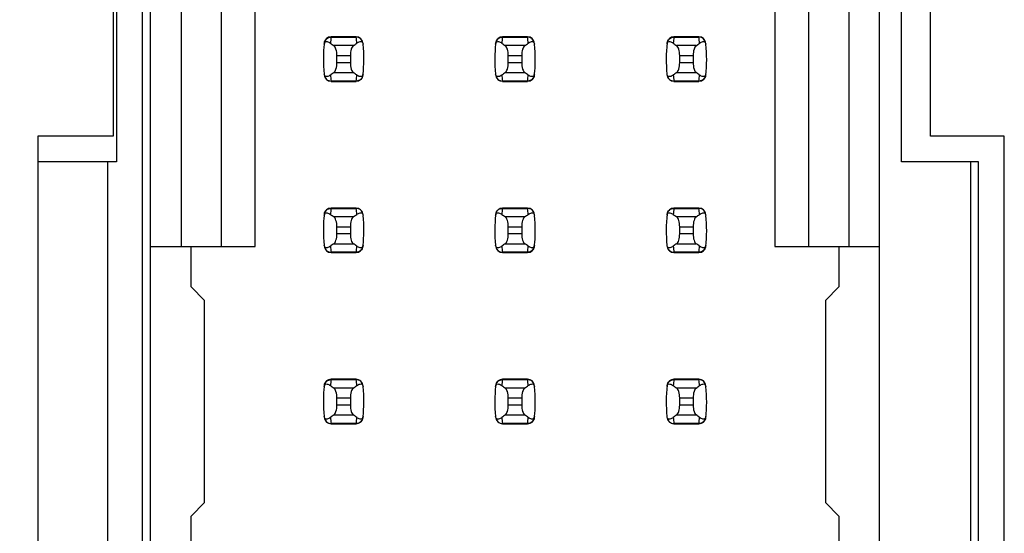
# Model space of a CAD drawing. Header units: inches. Extents: x 0 to 34, y 0 to 22.
# Tile 15 of 43: x 6.392 to 7.541, y 11.536 to 12.136. Entities that reach past the tile are written whole.
import ezdxf

# ---------------------------------------------------------------- set-up
doc = ezdxf.new("R2010")
doc.units = ezdxf.units.IN
doc.header["$LTSCALE"] = 1.87
doc.header["$MEASUREMENT"] = 0
doc.layers.get('0').update_dxf_attribs({"linetype": 'CONTINUOUS'})
doc.layers.add('DIMENSIONS', color=7, linetype='CONTINUOUS')
doc.styles.get("Standard").update_dxf_attribs({"font": 'txt', "width": 0.8})
doc.dimstyles.new('DIMSTYLE_2', dxfattribs={"dimtxt": 0.125, "dimasz": 0.18, "dimexe": 0.125, "dimexo": 0.0625, "dimgap": 0.03125, "dimtad": 0, "dimtih": 1, "dimtoh": 1, "dimlfac": 0.5, "dimzin": 4, "dimdsep": 46, "dimtxsty": 'STANDARD', "dimblk": '_FILLED', "dimblk1": '_FILLED', "dimblk2": '_FILLED', "dimcen": 0.09, "dimadec": 0, "dimazin": 0, "dimtp": 0.001, "dimtm": 0.001, "dimtfac": 1, "dimtofl": 0, "dimtmove": 0, "dimatfit": 3, "dimldrblk": '_FILLED', "dimfxl": 1, "dimtolj": 1, "dimtzin": 4, "dimarcsym": 0})

# ---------------------------------------------------------------- blocks, each defined once
blk = doc.blocks.new('*D11')
at = {"layer": 'DIMENSIONS', "color": 2, "linetype": 'CONTINUOUS'}
blk.add_line((6.4427, 14.4658), (5.6637, 14.4658), dxfattribs=at)
at = {"layer": 'DIMENSIONS', "color": 2, "linetype": 'CONTINUOUS', "insert": (5.6012, 14.5283), "char_height": 0.125, "width": 1.225, "attachment_point": 3, "line_spacing_factor": 0.9}
blk.add_mtext('4.15{\\Ftxt.shx;\\W1.000000;\\H0.125000; }[105.4]', dxfattribs=at)
blk = doc.blocks.new('_FILLED')
at = {"color": 0, "linetype": 'BYBLOCK'}
blk.add_solid([(0, 0), (-1, 0.1736), (-1, -0.1736)], dxfattribs=at)

msp = doc.modelspace()

# ---------------------------------------------------------------- linework, layer by layer
at = {"color": 7, "linetype": 'CONTINUOUS'}
for p, q in [((6.5352, 14.4658), (6.5352, 7.5118)), ((6.545, 7.5449), (6.545, 14.4347)), ((7.3954, 7.5449), (7.3954, 14.4347)), ((6.5805, 12.7087), (6.5805, 11.8709)), ((6.6277, 11.8709), (6.6277, 12.7087)), ((6.6671, 11.8709), (6.6671, 12.7087)), ((7.2734, 12.7087), (7.2734, 11.8709)), ((7.3128, 12.7087), (7.3128, 11.8709)), ((7.36, 11.8709), (7.36, 12.7087)), ((6.5052, 12.6098), (6.5052, 11.9698)), ((7.4212, 11.9698), (7.4212, 12.6098)), ((6.5012, 12.5798), (6.5012, 11.9998)), ((7.4552, 11.9998), (7.4552, 12.5798)), ((6.7849, 12.1158), (6.7556, 12.1158)), ((6.7556, 12.1158), (6.7556, 12.1154)), ((6.7556, 12.1154), (6.7849, 12.1154)), ((6.7849, 12.1154), (6.7849, 12.1158)), ((6.9849, 12.1158), (6.9556, 12.1158)), ((6.9556, 12.1158), (6.9556, 12.1154)), ((6.9556, 12.1154), (6.9849, 12.1154)), ((6.9849, 12.1154), (6.9849, 12.1158)), ((7.1849, 12.1158), (7.1556, 12.1158)), ((7.1556, 12.1158), (7.1556, 12.1154)), ((7.1556, 12.1154), (7.1849, 12.1154)), ((7.1849, 12.1154), (7.1849, 12.1158)), ((6.7816, 12.1055), (6.7589, 12.1055)), ((6.9816, 12.1055), (6.9589, 12.1055)), ((7.1816, 12.1055), (7.1589, 12.1055)), ((6.7624, 12.0855), (6.7624, 12.094)), ((6.7624, 12.094), (6.7781, 12.094)), ((6.7781, 12.094), (6.7781, 12.0855)), ((6.9624, 12.0855), (6.9624, 12.094)), ((6.9624, 12.094), (6.9781, 12.094)), ((6.9781, 12.094), (6.9781, 12.0855)), ((7.1624, 12.0855), (7.1624, 12.094)), ((7.1624, 12.094), (7.1781, 12.094)), ((7.1781, 12.094), (7.1781, 12.0855)), ((6.7781, 12.0855), (6.7624, 12.0855)), ((6.9781, 12.0855), (6.9624, 12.0855)), ((7.1781, 12.0855), (7.1624, 12.0855)), ((6.7589, 12.0741), (6.7816, 12.0741)), ((6.9589, 12.0741), (6.9816, 12.0741)), ((7.1589, 12.0741), (7.1816, 12.0741)), ((6.7849, 12.0642), (6.7556, 12.0642)), ((6.7556, 12.0642), (6.7556, 12.0638)), ((6.7556, 12.0638), (6.7849, 12.0638)), ((6.7849, 12.0638), (6.7849, 12.0642)), ((6.9849, 12.0642), (6.9556, 12.0642)), ((6.9556, 12.0642), (6.9556, 12.0638)), ((6.9556, 12.0638), (6.9849, 12.0638)), ((6.9849, 12.0638), (6.9849, 12.0642)), ((7.1849, 12.0642), (7.1556, 12.0642)), ((7.1556, 12.0642), (7.1556, 12.0638)), ((7.1556, 12.0638), (7.1849, 12.0638)), ((7.1849, 12.0638), (7.1849, 12.0642)), ((6.4132, 11.9998), (6.4132, 11.3798)), ((6.5012, 11.9998), (6.4132, 11.9998)), ((7.5412, 11.9998), (7.4552, 11.9998)), ((7.5412, 11.3798), (7.5412, 11.9998)), ((6.5052, 11.9698), (6.4132, 11.9698)), ((6.4952, 11.4098), (6.4952, 11.9698)), ((7.5112, 11.9698), (7.4212, 11.9698)), ((7.5017, 11.9698), (7.5017, 11.4098)), ((7.5112, 11.4098), (7.5112, 11.9698)), ((6.7849, 11.9158), (6.7556, 11.9158)), ((6.7556, 11.9158), (6.7556, 11.9154)), ((6.7556, 11.9154), (6.7849, 11.9154)), ((6.7849, 11.9154), (6.7849, 11.9158)), ((6.9849, 11.9158), (6.9556, 11.9158)), ((6.9556, 11.9158), (6.9556, 11.9154)), ((6.9556, 11.9154), (6.9849, 11.9154)), ((6.9849, 11.9154), (6.9849, 11.9158)), ((7.1849, 11.9158), (7.1556, 11.9158)), ((7.1556, 11.9158), (7.1556, 11.9154)), ((7.1556, 11.9154), (7.1849, 11.9154)), ((7.1849, 11.9154), (7.1849, 11.9158)), ((6.7816, 11.9055), (6.7589, 11.9055)), ((6.9816, 11.9055), (6.9589, 11.9055)), ((7.1816, 11.9055), (7.1589, 11.9055)), ((6.7624, 11.8855), (6.7624, 11.894)), ((6.7624, 11.894), (6.7781, 11.894)), ((6.7781, 11.894), (6.7781, 11.8855)), ((6.9624, 11.8855), (6.9624, 11.894)), ((6.9624, 11.894), (6.9781, 11.894)), ((6.9781, 11.894), (6.9781, 11.8855)), ((7.1624, 11.8855), (7.1624, 11.894)), ((7.1624, 11.894), (7.1781, 11.894)), ((7.1781, 11.894), (7.1781, 11.8855)), ((6.7781, 11.8855), (6.7624, 11.8855)), ((6.9781, 11.8855), (6.9624, 11.8855)), ((7.1781, 11.8855), (7.1624, 11.8855)), ((6.545, 11.8709), (6.6671, 11.8709)), ((6.5923, 11.8236), (6.5923, 11.8709)), ((6.7589, 11.8741), (6.7816, 11.8741)), ((6.9589, 11.8741), (6.9816, 11.8741)), ((7.1589, 11.8741), (7.1816, 11.8741)), ((7.2734, 11.8709), (7.3954, 11.8709)), ((7.3482, 11.8709), (7.3482, 11.8236)), ((6.7849, 11.8642), (6.7556, 11.8642)), ((6.7556, 11.8642), (6.7556, 11.8638)), ((6.7556, 11.8638), (6.7849, 11.8638)), ((6.7849, 11.8638), (6.7849, 11.8642)), ((6.9849, 11.8642), (6.9556, 11.8642)), ((6.9556, 11.8642), (6.9556, 11.8638)), ((6.9556, 11.8638), (6.9849, 11.8638)), ((6.9849, 11.8638), (6.9849, 11.8642)), ((7.1849, 11.8642), (7.1556, 11.8642)), ((7.1556, 11.8642), (7.1556, 11.8638)), ((7.1556, 11.8638), (7.1849, 11.8638)), ((7.1849, 11.8638), (7.1849, 11.8642)), ((6.608, 11.8079), (6.5923, 11.8236)), ((7.3482, 11.8236), (7.3324, 11.8079)), ((6.608, 11.5717), (6.608, 11.8079)), ((7.3324, 11.8079), (7.3324, 11.5717)), ((6.7849, 11.7158), (6.7556, 11.7158)), ((6.7556, 11.7158), (6.7556, 11.7154)), ((6.7556, 11.7154), (6.7849, 11.7154)), ((6.7849, 11.7154), (6.7849, 11.7158)), ((6.9849, 11.7158), (6.9556, 11.7158)), ((6.9556, 11.7158), (6.9556, 11.7154)), ((6.9556, 11.7154), (6.9849, 11.7154)), ((6.9849, 11.7154), (6.9849, 11.7158)), ((7.1849, 11.7158), (7.1556, 11.7158)), ((7.1556, 11.7158), (7.1556, 11.7154)), ((7.1556, 11.7154), (7.1849, 11.7154)), ((7.1849, 11.7154), (7.1849, 11.7158)), ((6.7816, 11.7055), (6.7589, 11.7055)), ((6.9816, 11.7055), (6.9589, 11.7055)), ((7.1816, 11.7055), (7.1589, 11.7055)), ((6.7624, 11.6855), (6.7624, 11.694)), ((6.7624, 11.694), (6.7781, 11.694)), ((6.7781, 11.6855), (6.7624, 11.6855)), ((6.7781, 11.694), (6.7781, 11.6855)), ((6.9624, 11.6855), (6.9624, 11.694)), ((6.9624, 11.694), (6.9781, 11.694)), ((6.9781, 11.6855), (6.9624, 11.6855)), ((6.9781, 11.694), (6.9781, 11.6855)), ((7.1624, 11.6855), (7.1624, 11.694)), ((7.1624, 11.694), (7.1781, 11.694)), ((7.1781, 11.6855), (7.1624, 11.6855)), ((7.1781, 11.694), (7.1781, 11.6855)), ((6.7589, 11.6741), (6.7816, 11.6741)), ((6.9589, 11.6741), (6.9816, 11.6741)), ((7.1589, 11.6741), (7.1816, 11.6741)), ((6.7849, 11.6642), (6.7556, 11.6642)), ((6.7556, 11.6642), (6.7556, 11.6638)), ((6.7556, 11.6638), (6.7849, 11.6638)), ((6.7849, 11.6638), (6.7849, 11.6642)), ((6.9849, 11.6642), (6.9556, 11.6642)), ((6.9556, 11.6642), (6.9556, 11.6638)), ((6.9556, 11.6638), (6.9849, 11.6638)), ((6.9849, 11.6638), (6.9849, 11.6642)), ((7.1849, 11.6642), (7.1556, 11.6642)), ((7.1556, 11.6642), (7.1556, 11.6638)), ((7.1556, 11.6638), (7.1849, 11.6638)), ((7.1849, 11.6638), (7.1849, 11.6642)), ((6.5923, 11.5559), (6.608, 11.5717)), ((7.3324, 11.5717), (7.3482, 11.5559)), ((6.5923, 11.5087), (6.5923, 11.5559)), ((7.3482, 11.5559), (7.3482, 11.5087))]:
    msp.add_line(p, q, dxfattribs=at)
for centre, radius, start, end in [((6.7556, 12.1079), 0.00787, 90, 173.0471), ((6.9041, 12.0974), 0.1496, 173.0991, 175.7944), ((6.7849, 12.1079), 0.00787, 6.9529, 90), ((6.6364, 12.0974), 0.1496, 4.2056, 6.9009), ((6.9556, 12.1079), 0.00787, 90, 173.0471), ((7.1041, 12.0974), 0.1496, 173.0991, 175.7944), ((6.9849, 12.1079), 0.00787, 6.9529, 90), ((6.8364, 12.0974), 0.1496, 4.2056, 6.9009), ((7.1556, 12.1079), 0.00787, 90, 173.0471), ((7.3041, 12.0974), 0.1496, 173.0991, 175.7944), ((7.1849, 12.1079), 0.00787, 6.9529, 90), ((7.0364, 12.0974), 0.1496, 4.2056, 6.9009), ((6.9041, 12.0898), 0.1575, 173.0989, 186.3712), ((6.6364, 12.0898), 0.1575, 353.0989, 6.3712), ((7.1041, 12.0898), 0.1575, 173.0989, 186.3712), ((6.8364, 12.0898), 0.1575, 353.0989, 6.3712), ((7.3041, 12.0898), 0.1575, 173.0989, 186.3712), ((7.0364, 12.0898), 0.1575, 353.0989, 6.3712), ((6.7556, 12.0717), 0.00787, 186.9529, 270), ((6.9041, 12.0822), 0.1496, 184.2056, 186.9009), ((6.6364, 12.0822), 0.1496, 353.0991, 355.7944), ((6.7849, 12.0717), 0.00787, 270, 353.0471), ((6.9556, 12.0717), 0.00787, 186.9529, 270), ((7.1041, 12.0822), 0.1496, 184.2056, 186.9009), ((6.8364, 12.0822), 0.1496, 353.0991, 355.7944), ((6.9849, 12.0717), 0.00787, 270, 353.0471), ((7.1556, 12.0717), 0.00787, 186.9529, 270), ((7.3041, 12.0822), 0.1496, 184.2056, 186.9009), ((7.0364, 12.0822), 0.1496, 353.0991, 355.7944), ((7.1849, 12.0717), 0.00787, 270, 353.0471), ((6.7556, 11.9079), 0.00787, 90, 173.0471), ((6.9041, 11.8974), 0.1496, 173.0991, 175.7944), ((6.7849, 11.9079), 0.00787, 6.9529, 90), ((6.6364, 11.8974), 0.1496, 4.2056, 6.9009), ((6.9556, 11.9079), 0.00787, 90, 173.0471), ((7.1041, 11.8974), 0.1496, 173.0991, 175.7944), ((6.9849, 11.9079), 0.00787, 6.9529, 90), ((6.8364, 11.8974), 0.1496, 4.2056, 6.9009), ((7.1556, 11.9079), 0.00787, 90, 173.0471), ((7.3041, 11.8974), 0.1496, 173.0991, 175.7944), ((7.1849, 11.9079), 0.00787, 6.9529, 90), ((7.0364, 11.8974), 0.1496, 4.2056, 6.9009), ((6.9041, 11.8898), 0.1575, 173.0989, 186.3712), ((6.6364, 11.8898), 0.1575, 353.0989, 6.3712), ((7.1041, 11.8898), 0.1575, 173.0989, 186.3712), ((6.8364, 11.8898), 0.1575, 353.0989, 6.3712), ((7.3041, 11.8898), 0.1575, 173.0989, 186.3712), ((7.0364, 11.8898), 0.1575, 353.0989, 6.3712), ((6.7556, 11.8717), 0.00787, 186.9529, 270), ((6.9041, 11.8822), 0.1496, 184.2056, 186.9009), ((6.6364, 11.8822), 0.1496, 353.0991, 355.7944), ((6.7849, 11.8717), 0.00787, 270, 353.0471), ((6.9556, 11.8717), 0.00787, 186.9529, 270), ((7.1041, 11.8822), 0.1496, 184.2056, 186.9009), ((6.8364, 11.8822), 0.1496, 353.0991, 355.7944), ((6.9849, 11.8717), 0.00787, 270, 353.0471), ((7.1556, 11.8717), 0.00787, 186.9529, 270), ((7.3041, 11.8822), 0.1496, 184.2056, 186.9009), ((7.0364, 11.8822), 0.1496, 353.0991, 355.7944), ((7.1849, 11.8717), 0.00787, 270, 353.0471), ((6.9041, 11.6898), 0.1575, 173.0989, 186.3712), ((6.7556, 11.7079), 0.00787, 90, 173.0471), ((6.9041, 11.6974), 0.1496, 173.0991, 175.7944), ((6.7849, 11.7079), 0.00787, 6.9529, 90), ((6.6364, 11.6974), 0.1496, 4.2056, 6.9009), ((7.1041, 11.6898), 0.1575, 173.0989, 186.3712), ((6.9556, 11.7079), 0.00787, 90, 173.0471), ((7.1041, 11.6974), 0.1496, 173.0991, 175.7944), ((6.9849, 11.7079), 0.00787, 6.9529, 90), ((6.8364, 11.6974), 0.1496, 4.2056, 6.9009), ((7.3041, 11.6898), 0.1575, 173.0989, 186.3712), ((7.1556, 11.7079), 0.00787, 90, 173.0471), ((7.3041, 11.6974), 0.1496, 173.0991, 175.7944), ((7.1849, 11.7079), 0.00787, 6.9529, 90), ((7.0364, 11.6974), 0.1496, 4.2056, 6.9009), ((6.6364, 11.6898), 0.1575, 353.0989, 6.3712), ((6.8364, 11.6898), 0.1575, 353.0989, 6.3712), ((7.0364, 11.6898), 0.1575, 353.0989, 6.3712), ((6.7556, 11.6717), 0.00787, 186.9529, 270), ((6.9041, 11.6822), 0.1496, 184.2056, 186.9009), ((6.6364, 11.6822), 0.1496, 353.0991, 355.7944), ((6.7849, 11.6717), 0.00787, 270, 353.0471), ((6.9556, 11.6717), 0.00787, 186.9529, 270), ((7.1041, 11.6822), 0.1496, 184.2056, 186.9009), ((6.8364, 11.6822), 0.1496, 353.0991, 355.7944), ((6.9849, 11.6717), 0.00787, 270, 353.0471), ((7.1556, 11.6717), 0.00787, 186.9529, 270), ((7.3041, 11.6822), 0.1496, 184.2056, 186.9009), ((7.0364, 11.6822), 0.1496, 353.0991, 355.7944), ((7.1849, 11.6717), 0.00787, 270, 353.0471)]:
    msp.add_arc(centre, radius, start, end, dxfattribs=at)
for centre, start_param, end_param in [((7.1264, 12.1433), -2.804032, -2.774684), ((6.4141, 12.1433), -0.366909, -0.33756), ((7.3264, 12.1433), -2.804032, -2.774684), ((6.6141, 12.1433), -0.366909, -0.33756), ((7.5264, 12.1433), -2.804032, -2.774684), ((6.8141, 12.1433), -0.366909, -0.33756), ((7.1264, 12.0363), 2.774684, 2.804032), ((6.4141, 12.0363), 0.33756, 0.366909), ((7.3264, 12.0363), 2.774684, 2.804032), ((6.6141, 12.0363), 0.33756, 0.366909), ((7.5264, 12.0363), 2.774684, 2.804032), ((6.8141, 12.0363), 0.33756, 0.366909), ((7.1264, 11.9433), -2.804032, -2.774684), ((6.4141, 11.9433), -0.366909, -0.33756), ((7.3264, 11.9433), -2.804032, -2.774684), ((6.6141, 11.9433), -0.366909, -0.33756), ((7.5264, 11.9433), -2.804032, -2.774684), ((6.8141, 11.9433), -0.366909, -0.33756), ((7.1264, 11.8363), 2.774684, 2.804032), ((6.4141, 11.8363), 0.33756, 0.366909), ((7.3264, 11.8363), 2.774684, 2.804032), ((6.6141, 11.8363), 0.33756, 0.366909), ((7.5264, 11.8363), 2.774684, 2.804032), ((6.8141, 11.8363), 0.33756, 0.366909), ((7.1264, 11.7433), -2.804032, -2.774684), ((6.4141, 11.7433), -0.366909, -0.33756), ((7.3264, 11.7433), -2.804032, -2.774684), ((6.6141, 11.7433), -0.366909, -0.33756), ((7.5264, 11.7433), -2.804032, -2.774684), ((6.8141, 11.7433), -0.366909, -0.33756), ((7.1264, 11.6363), 2.774684, 2.804032), ((6.4141, 11.6363), 0.33756, 0.366909), ((7.3264, 11.6363), 2.774684, 2.804032), ((6.6141, 11.6363), 0.33756, 0.366909), ((7.5264, 11.6363), 2.774684, 2.804032), ((6.8141, 11.6363), 0.33756, 0.366909)]:
    msp.add_ellipse(centre, major_axis=(0.3937, 0), ratio=0.267949, start_param=start_param, end_param=end_param, dxfattribs=at)
for points, knots in [([(6.7478, 12.1087), (6.748, 12.1105), (6.7499, 12.1141), (6.7537, 12.1154), (6.7556, 12.1154)], [0, 0, 0, 0, 0.49418, 1, 1, 1, 1]), ([(6.7927, 12.1087), (6.7925, 12.1105), (6.7906, 12.1141), (6.7868, 12.1154), (6.7849, 12.1154)], [0, 0, 0, 0, 0.49418, 1, 1, 1, 1]), ([(6.9478, 12.1087), (6.948, 12.1105), (6.9499, 12.1141), (6.9537, 12.1154), (6.9556, 12.1154)], [0, 0, 0, 0, 0.49418, 1, 1, 1, 1]), ([(6.9927, 12.1087), (6.9925, 12.1105), (6.9906, 12.1141), (6.9868, 12.1154), (6.9849, 12.1154)], [0, 0, 0, 0, 0.49418, 1, 1, 1, 1]), ([(7.1478, 12.1087), (7.148, 12.1105), (7.1499, 12.1141), (7.1537, 12.1154), (7.1556, 12.1154)], [0, 0, 0, 0, 0.49418, 1, 1, 1, 1]), ([(7.1927, 12.1087), (7.1925, 12.1105), (7.1906, 12.1141), (7.1868, 12.1154), (7.1849, 12.1154)], [0, 0, 0, 0, 0.49418, 1, 1, 1, 1]), ([(6.7476, 12.1073), (6.7477, 12.108), (6.7479, 12.1091), (6.7493, 12.1103), (6.7511, 12.1104), (6.753, 12.1096), (6.7543, 12.1088), (6.7549, 12.1084)], [0, 0, 0, 0, 0.221573, 0.342081, 0.537638, 0.75178, 1, 1, 1, 1]), ([(6.7624, 12.094), (6.7624, 12.0965), (6.762, 12.1), (6.7604, 12.1037), (6.7594, 12.1051), (6.7589, 12.1055)], [0, 0, 0, 0, 0.604658, 0.834309, 1, 1, 1, 1]), ([(6.7816, 12.1055), (6.781, 12.1051), (6.78, 12.1037), (6.7785, 12.1), (6.7781, 12.0965), (6.7781, 12.094)], [0, 0, 0, 0, 0.165672, 0.395352, 1, 1, 1, 1]), ([(6.7856, 12.1084), (6.7862, 12.1088), (6.7875, 12.1096), (6.7894, 12.1104), (6.7912, 12.1103), (6.7926, 12.1091), (6.7928, 12.108), (6.7929, 12.1073)], [0, 0, 0, 0, 0.248219, 0.462352, 0.657907, 0.778419, 1, 1, 1, 1]), ([(6.9476, 12.1073), (6.9477, 12.108), (6.9479, 12.1091), (6.9493, 12.1103), (6.9511, 12.1104), (6.953, 12.1096), (6.9543, 12.1088), (6.9549, 12.1084)], [0, 0, 0, 0, 0.221573, 0.342081, 0.537638, 0.75178, 1, 1, 1, 1]), ([(6.9624, 12.094), (6.9624, 12.0965), (6.962, 12.1), (6.9604, 12.1037), (6.9594, 12.1051), (6.9589, 12.1055)], [0, 0, 0, 0, 0.604658, 0.834309, 1, 1, 1, 1]), ([(6.9816, 12.1055), (6.981, 12.1051), (6.98, 12.1037), (6.9785, 12.1), (6.9781, 12.0965), (6.9781, 12.094)], [0, 0, 0, 0, 0.165672, 0.395352, 1, 1, 1, 1]), ([(6.9856, 12.1084), (6.9862, 12.1088), (6.9875, 12.1096), (6.9894, 12.1104), (6.9912, 12.1103), (6.9926, 12.1091), (6.9928, 12.108), (6.9929, 12.1073)], [0, 0, 0, 0, 0.248219, 0.462352, 0.657907, 0.778419, 1, 1, 1, 1]), ([(7.1476, 12.1073), (7.1477, 12.108), (7.1479, 12.1091), (7.1493, 12.1103), (7.1511, 12.1104), (7.153, 12.1096), (7.1543, 12.1088), (7.1549, 12.1084)], [0, 0, 0, 0, 0.221573, 0.342081, 0.537638, 0.75178, 1, 1, 1, 1]), ([(7.1624, 12.094), (7.1624, 12.0965), (7.162, 12.1), (7.1604, 12.1037), (7.1594, 12.1051), (7.1589, 12.1055)], [0, 0, 0, 0, 0.604658, 0.834309, 1, 1, 1, 1]), ([(7.1816, 12.1055), (7.181, 12.1051), (7.18, 12.1037), (7.1785, 12.1), (7.1781, 12.0965), (7.1781, 12.094)], [0, 0, 0, 0, 0.165672, 0.395352, 1, 1, 1, 1]), ([(7.1856, 12.1084), (7.1862, 12.1088), (7.1875, 12.1096), (7.1894, 12.1104), (7.1912, 12.1103), (7.1926, 12.1091), (7.1928, 12.108), (7.1929, 12.1073)], [0, 0, 0, 0, 0.248219, 0.462352, 0.657907, 0.778419, 1, 1, 1, 1]), ([(6.7589, 12.0741), (6.7594, 12.0745), (6.7604, 12.0758), (6.762, 12.0796), (6.7624, 12.0831), (6.7624, 12.0855)], [0, 0, 0, 0, 0.165672, 0.395352, 1, 1, 1, 1]), ([(6.7781, 12.0855), (6.7781, 12.0831), (6.7785, 12.0796), (6.78, 12.0758), (6.781, 12.0745), (6.7816, 12.0741)], [0, 0, 0, 0, 0.604658, 0.834309, 1, 1, 1, 1]), ([(6.9589, 12.0741), (6.9594, 12.0745), (6.9604, 12.0758), (6.962, 12.0796), (6.9624, 12.0831), (6.9624, 12.0855)], [0, 0, 0, 0, 0.165672, 0.395352, 1, 1, 1, 1]), ([(6.9781, 12.0855), (6.9781, 12.0831), (6.9785, 12.0796), (6.98, 12.0758), (6.981, 12.0745), (6.9816, 12.0741)], [0, 0, 0, 0, 0.604658, 0.834309, 1, 1, 1, 1]), ([(7.1589, 12.0741), (7.1594, 12.0745), (7.1604, 12.0758), (7.162, 12.0796), (7.1624, 12.0831), (7.1624, 12.0855)], [0, 0, 0, 0, 0.165672, 0.395352, 1, 1, 1, 1]), ([(7.1781, 12.0855), (7.1781, 12.0831), (7.1785, 12.0796), (7.18, 12.0758), (7.181, 12.0745), (7.1816, 12.0741)], [0, 0, 0, 0, 0.604658, 0.834309, 1, 1, 1, 1]), ([(6.7549, 12.0712), (6.7543, 12.0707), (6.753, 12.0699), (6.7511, 12.0692), (6.7493, 12.0693), (6.7479, 12.0705), (6.7477, 12.0716), (6.7476, 12.0723)], [0, 0, 0, 0, 0.248219, 0.462352, 0.657906, 0.77842, 1, 1, 1, 1]), ([(6.7478, 12.0709), (6.748, 12.0691), (6.7499, 12.0655), (6.7537, 12.0642), (6.7556, 12.0642)], [0, 0, 0, 0, 0.49418, 1, 1, 1, 1]), ([(6.7927, 12.0709), (6.7925, 12.0691), (6.7906, 12.0655), (6.7868, 12.0642), (6.7849, 12.0642)], [0, 0, 0, 0, 0.49418, 1, 1, 1, 1]), ([(6.7929, 12.0723), (6.7928, 12.0716), (6.7926, 12.0705), (6.7912, 12.0693), (6.7894, 12.0692), (6.7875, 12.0699), (6.7862, 12.0707), (6.7856, 12.0712)], [0, 0, 0, 0, 0.221528, 0.34208, 0.53764, 0.751766, 1, 1, 1, 1]), ([(6.9549, 12.0712), (6.9543, 12.0707), (6.953, 12.0699), (6.9511, 12.0692), (6.9493, 12.0693), (6.9479, 12.0705), (6.9477, 12.0716), (6.9476, 12.0723)], [0, 0, 0, 0, 0.248219, 0.462352, 0.657906, 0.77842, 1, 1, 1, 1]), ([(6.9478, 12.0709), (6.948, 12.0691), (6.9499, 12.0655), (6.9537, 12.0642), (6.9556, 12.0642)], [0, 0, 0, 0, 0.49418, 1, 1, 1, 1]), ([(6.9927, 12.0709), (6.9925, 12.0691), (6.9906, 12.0655), (6.9868, 12.0642), (6.9849, 12.0642)], [0, 0, 0, 0, 0.49418, 1, 1, 1, 1]), ([(6.9929, 12.0723), (6.9928, 12.0716), (6.9926, 12.0705), (6.9912, 12.0693), (6.9894, 12.0692), (6.9875, 12.0699), (6.9862, 12.0707), (6.9856, 12.0712)], [0, 0, 0, 0, 0.221528, 0.34208, 0.53764, 0.751766, 1, 1, 1, 1]), ([(7.1549, 12.0712), (7.1543, 12.0707), (7.153, 12.0699), (7.1511, 12.0692), (7.1493, 12.0693), (7.1479, 12.0705), (7.1477, 12.0716), (7.1476, 12.0723)], [0, 0, 0, 0, 0.248219, 0.462352, 0.657906, 0.77842, 1, 1, 1, 1]), ([(7.1478, 12.0709), (7.148, 12.0691), (7.1499, 12.0655), (7.1537, 12.0642), (7.1556, 12.0642)], [0, 0, 0, 0, 0.49418, 1, 1, 1, 1]), ([(7.1927, 12.0709), (7.1925, 12.0691), (7.1906, 12.0655), (7.1868, 12.0642), (7.1849, 12.0642)], [0, 0, 0, 0, 0.49418, 1, 1, 1, 1]), ([(7.1929, 12.0723), (7.1928, 12.0716), (7.1926, 12.0705), (7.1912, 12.0693), (7.1894, 12.0692), (7.1875, 12.0699), (7.1862, 12.0707), (7.1856, 12.0712)], [0, 0, 0, 0, 0.221528, 0.34208, 0.53764, 0.751766, 1, 1, 1, 1]), ([(6.7478, 11.9087), (6.748, 11.9105), (6.7499, 11.9141), (6.7537, 11.9154), (6.7556, 11.9154)], [0, 0, 0, 0, 0.49418, 1, 1, 1, 1]), ([(6.7927, 11.9087), (6.7925, 11.9105), (6.7906, 11.9141), (6.7868, 11.9154), (6.7849, 11.9154)], [0, 0, 0, 0, 0.49418, 1, 1, 1, 1]), ([(6.9478, 11.9087), (6.948, 11.9105), (6.9499, 11.9141), (6.9537, 11.9154), (6.9556, 11.9154)], [0, 0, 0, 0, 0.49418, 1, 1, 1, 1]), ([(6.9927, 11.9087), (6.9925, 11.9105), (6.9906, 11.9141), (6.9868, 11.9154), (6.9849, 11.9154)], [0, 0, 0, 0, 0.49418, 1, 1, 1, 1]), ([(7.1478, 11.9087), (7.148, 11.9105), (7.1499, 11.9141), (7.1537, 11.9154), (7.1556, 11.9154)], [0, 0, 0, 0, 0.49418, 1, 1, 1, 1]), ([(7.1927, 11.9087), (7.1925, 11.9105), (7.1906, 11.9141), (7.1868, 11.9154), (7.1849, 11.9154)], [0, 0, 0, 0, 0.49418, 1, 1, 1, 1]), ([(6.7476, 11.9073), (6.7477, 11.908), (6.7479, 11.9091), (6.7493, 11.9103), (6.7511, 11.9104), (6.753, 11.9096), (6.7543, 11.9088), (6.7549, 11.9084)], [0, 0, 0, 0, 0.221573, 0.342081, 0.537638, 0.75178, 1, 1, 1, 1]), ([(6.7624, 11.894), (6.7624, 11.8965), (6.762, 11.9), (6.7604, 11.9037), (6.7594, 11.9051), (6.7589, 11.9055)], [0, 0, 0, 0, 0.604658, 0.834309, 1, 1, 1, 1]), ([(6.7816, 11.9055), (6.781, 11.9051), (6.78, 11.9037), (6.7785, 11.9), (6.7781, 11.8965), (6.7781, 11.894)], [0, 0, 0, 0, 0.165672, 0.395352, 1, 1, 1, 1]), ([(6.7856, 11.9084), (6.7862, 11.9088), (6.7875, 11.9096), (6.7894, 11.9104), (6.7912, 11.9103), (6.7926, 11.9091), (6.7928, 11.908), (6.7929, 11.9073)], [0, 0, 0, 0, 0.248219, 0.462352, 0.657907, 0.778419, 1, 1, 1, 1]), ([(6.9476, 11.9073), (6.9477, 11.908), (6.9479, 11.9091), (6.9493, 11.9103), (6.9511, 11.9104), (6.953, 11.9096), (6.9543, 11.9088), (6.9549, 11.9084)], [0, 0, 0, 0, 0.221573, 0.342081, 0.537638, 0.75178, 1, 1, 1, 1]), ([(6.9624, 11.894), (6.9624, 11.8965), (6.962, 11.9), (6.9604, 11.9037), (6.9594, 11.9051), (6.9589, 11.9055)], [0, 0, 0, 0, 0.604658, 0.834309, 1, 1, 1, 1]), ([(6.9816, 11.9055), (6.981, 11.9051), (6.98, 11.9037), (6.9785, 11.9), (6.9781, 11.8965), (6.9781, 11.894)], [0, 0, 0, 0, 0.165672, 0.395352, 1, 1, 1, 1]), ([(6.9856, 11.9084), (6.9862, 11.9088), (6.9875, 11.9096), (6.9894, 11.9104), (6.9912, 11.9103), (6.9926, 11.9091), (6.9928, 11.908), (6.9929, 11.9073)], [0, 0, 0, 0, 0.248219, 0.462352, 0.657907, 0.778419, 1, 1, 1, 1]), ([(7.1476, 11.9073), (7.1477, 11.908), (7.1479, 11.9091), (7.1493, 11.9103), (7.1511, 11.9104), (7.153, 11.9096), (7.1543, 11.9088), (7.1549, 11.9084)], [0, 0, 0, 0, 0.221573, 0.342081, 0.537638, 0.75178, 1, 1, 1, 1]), ([(7.1624, 11.894), (7.1624, 11.8965), (7.162, 11.9), (7.1604, 11.9037), (7.1594, 11.9051), (7.1589, 11.9055)], [0, 0, 0, 0, 0.604658, 0.834309, 1, 1, 1, 1]), ([(7.1816, 11.9055), (7.181, 11.9051), (7.18, 11.9037), (7.1785, 11.9), (7.1781, 11.8965), (7.1781, 11.894)], [0, 0, 0, 0, 0.165672, 0.395352, 1, 1, 1, 1]), ([(7.1856, 11.9084), (7.1862, 11.9088), (7.1875, 11.9096), (7.1894, 11.9104), (7.1912, 11.9103), (7.1926, 11.9091), (7.1928, 11.908), (7.1929, 11.9073)], [0, 0, 0, 0, 0.248219, 0.462352, 0.657907, 0.778419, 1, 1, 1, 1]), ([(6.7589, 11.8741), (6.7594, 11.8745), (6.7604, 11.8758), (6.762, 11.8796), (6.7624, 11.8831), (6.7624, 11.8855)], [0, 0, 0, 0, 0.165672, 0.395352, 1, 1, 1, 1]), ([(6.7781, 11.8855), (6.7781, 11.8831), (6.7785, 11.8796), (6.78, 11.8758), (6.781, 11.8745), (6.7816, 11.8741)], [0, 0, 0, 0, 0.604658, 0.834309, 1, 1, 1, 1]), ([(6.9589, 11.8741), (6.9594, 11.8745), (6.9604, 11.8758), (6.962, 11.8796), (6.9624, 11.8831), (6.9624, 11.8855)], [0, 0, 0, 0, 0.165672, 0.395352, 1, 1, 1, 1]), ([(6.9781, 11.8855), (6.9781, 11.8831), (6.9785, 11.8796), (6.98, 11.8758), (6.981, 11.8745), (6.9816, 11.8741)], [0, 0, 0, 0, 0.604658, 0.834309, 1, 1, 1, 1]), ([(7.1589, 11.8741), (7.1594, 11.8745), (7.1604, 11.8758), (7.162, 11.8796), (7.1624, 11.8831), (7.1624, 11.8855)], [0, 0, 0, 0, 0.165672, 0.395352, 1, 1, 1, 1]), ([(7.1781, 11.8855), (7.1781, 11.8831), (7.1785, 11.8796), (7.18, 11.8758), (7.181, 11.8745), (7.1816, 11.8741)], [0, 0, 0, 0, 0.604658, 0.834309, 1, 1, 1, 1]), ([(6.7549, 11.8712), (6.7543, 11.8707), (6.753, 11.8699), (6.7511, 11.8692), (6.7493, 11.8693), (6.7479, 11.8705), (6.7477, 11.8716), (6.7476, 11.8723)], [0, 0, 0, 0, 0.248219, 0.462352, 0.657906, 0.77842, 1, 1, 1, 1]), ([(6.7478, 11.8709), (6.748, 11.8691), (6.7499, 11.8655), (6.7537, 11.8642), (6.7556, 11.8642)], [0, 0, 0, 0, 0.49418, 1, 1, 1, 1]), ([(6.7927, 11.8709), (6.7925, 11.8691), (6.7906, 11.8655), (6.7868, 11.8642), (6.7849, 11.8642)], [0, 0, 0, 0, 0.49418, 1, 1, 1, 1]), ([(6.7929, 11.8723), (6.7928, 11.8716), (6.7926, 11.8705), (6.7912, 11.8693), (6.7894, 11.8692), (6.7875, 11.8699), (6.7862, 11.8707), (6.7856, 11.8712)], [0, 0, 0, 0, 0.221528, 0.34208, 0.53764, 0.751766, 1, 1, 1, 1]), ([(6.9549, 11.8712), (6.9543, 11.8707), (6.953, 11.8699), (6.9511, 11.8692), (6.9493, 11.8693), (6.9479, 11.8705), (6.9477, 11.8716), (6.9476, 11.8723)], [0, 0, 0, 0, 0.248219, 0.462352, 0.657906, 0.77842, 1, 1, 1, 1]), ([(6.9478, 11.8709), (6.948, 11.8691), (6.9499, 11.8655), (6.9537, 11.8642), (6.9556, 11.8642)], [0, 0, 0, 0, 0.49418, 1, 1, 1, 1]), ([(6.9927, 11.8709), (6.9925, 11.8691), (6.9906, 11.8655), (6.9868, 11.8642), (6.9849, 11.8642)], [0, 0, 0, 0, 0.49418, 1, 1, 1, 1]), ([(6.9929, 11.8723), (6.9928, 11.8716), (6.9926, 11.8705), (6.9912, 11.8693), (6.9894, 11.8692), (6.9875, 11.8699), (6.9862, 11.8707), (6.9856, 11.8712)], [0, 0, 0, 0, 0.221528, 0.34208, 0.53764, 0.751766, 1, 1, 1, 1]), ([(7.1549, 11.8712), (7.1543, 11.8707), (7.153, 11.8699), (7.1511, 11.8692), (7.1493, 11.8693), (7.1479, 11.8705), (7.1477, 11.8716), (7.1476, 11.8723)], [0, 0, 0, 0, 0.248219, 0.462352, 0.657906, 0.77842, 1, 1, 1, 1]), ([(7.1478, 11.8709), (7.148, 11.8691), (7.1499, 11.8655), (7.1537, 11.8642), (7.1556, 11.8642)], [0, 0, 0, 0, 0.49418, 1, 1, 1, 1]), ([(7.1927, 11.8709), (7.1925, 11.8691), (7.1906, 11.8655), (7.1868, 11.8642), (7.1849, 11.8642)], [0, 0, 0, 0, 0.49418, 1, 1, 1, 1]), ([(7.1929, 11.8723), (7.1928, 11.8716), (7.1926, 11.8705), (7.1912, 11.8693), (7.1894, 11.8692), (7.1875, 11.8699), (7.1862, 11.8707), (7.1856, 11.8712)], [0, 0, 0, 0, 0.221528, 0.34208, 0.53764, 0.751766, 1, 1, 1, 1]), ([(6.7476, 11.7073), (6.7477, 11.708), (6.7479, 11.7091), (6.7493, 11.7103), (6.7511, 11.7104), (6.753, 11.7096), (6.7543, 11.7088), (6.7549, 11.7084)], [0, 0, 0, 0, 0.221573, 0.342081, 0.537638, 0.75178, 1, 1, 1, 1]), ([(6.7478, 11.7087), (6.748, 11.7105), (6.7499, 11.7141), (6.7537, 11.7154), (6.7556, 11.7154)], [0, 0, 0, 0, 0.49418, 1, 1, 1, 1]), ([(6.7927, 11.7087), (6.7925, 11.7105), (6.7906, 11.7141), (6.7868, 11.7154), (6.7849, 11.7154)], [0, 0, 0, 0, 0.49418, 1, 1, 1, 1]), ([(6.7856, 11.7084), (6.7862, 11.7088), (6.7875, 11.7096), (6.7894, 11.7104), (6.7912, 11.7103), (6.7926, 11.7091), (6.7928, 11.708), (6.7929, 11.7073)], [0, 0, 0, 0, 0.248219, 0.462352, 0.657907, 0.778419, 1, 1, 1, 1]), ([(6.9476, 11.7073), (6.9477, 11.708), (6.9479, 11.7091), (6.9493, 11.7103), (6.9511, 11.7104), (6.953, 11.7096), (6.9543, 11.7088), (6.9549, 11.7084)], [0, 0, 0, 0, 0.221573, 0.342081, 0.537638, 0.75178, 1, 1, 1, 1]), ([(6.9478, 11.7087), (6.948, 11.7105), (6.9499, 11.7141), (6.9537, 11.7154), (6.9556, 11.7154)], [0, 0, 0, 0, 0.49418, 1, 1, 1, 1]), ([(6.9927, 11.7087), (6.9925, 11.7105), (6.9906, 11.7141), (6.9868, 11.7154), (6.9849, 11.7154)], [0, 0, 0, 0, 0.49418, 1, 1, 1, 1]), ([(6.9856, 11.7084), (6.9862, 11.7088), (6.9875, 11.7096), (6.9894, 11.7104), (6.9912, 11.7103), (6.9926, 11.7091), (6.9928, 11.708), (6.9929, 11.7073)], [0, 0, 0, 0, 0.248219, 0.462352, 0.657907, 0.778419, 1, 1, 1, 1]), ([(7.1476, 11.7073), (7.1477, 11.708), (7.1479, 11.7091), (7.1493, 11.7103), (7.1511, 11.7104), (7.153, 11.7096), (7.1543, 11.7088), (7.1549, 11.7084)], [0, 0, 0, 0, 0.221573, 0.342081, 0.537638, 0.75178, 1, 1, 1, 1]), ([(7.1478, 11.7087), (7.148, 11.7105), (7.1499, 11.7141), (7.1537, 11.7154), (7.1556, 11.7154)], [0, 0, 0, 0, 0.49418, 1, 1, 1, 1]), ([(7.1927, 11.7087), (7.1925, 11.7105), (7.1906, 11.7141), (7.1868, 11.7154), (7.1849, 11.7154)], [0, 0, 0, 0, 0.49418, 1, 1, 1, 1]), ([(7.1856, 11.7084), (7.1862, 11.7088), (7.1875, 11.7096), (7.1894, 11.7104), (7.1912, 11.7103), (7.1926, 11.7091), (7.1928, 11.708), (7.1929, 11.7073)], [0, 0, 0, 0, 0.248219, 0.462352, 0.657907, 0.778419, 1, 1, 1, 1]), ([(6.7624, 11.694), (6.7624, 11.6965), (6.762, 11.7), (6.7604, 11.7037), (6.7594, 11.7051), (6.7589, 11.7055)], [0, 0, 0, 0, 0.604658, 0.834309, 1, 1, 1, 1]), ([(6.7816, 11.7055), (6.781, 11.7051), (6.78, 11.7037), (6.7785, 11.7), (6.7781, 11.6965), (6.7781, 11.694)], [0, 0, 0, 0, 0.165672, 0.395352, 1, 1, 1, 1]), ([(6.9624, 11.694), (6.9624, 11.6965), (6.962, 11.7), (6.9604, 11.7037), (6.9594, 11.7051), (6.9589, 11.7055)], [0, 0, 0, 0, 0.604658, 0.834309, 1, 1, 1, 1]), ([(6.9816, 11.7055), (6.981, 11.7051), (6.98, 11.7037), (6.9785, 11.7), (6.9781, 11.6965), (6.9781, 11.694)], [0, 0, 0, 0, 0.165672, 0.395352, 1, 1, 1, 1]), ([(7.1624, 11.694), (7.1624, 11.6965), (7.162, 11.7), (7.1604, 11.7037), (7.1594, 11.7051), (7.1589, 11.7055)], [0, 0, 0, 0, 0.604658, 0.834309, 1, 1, 1, 1]), ([(7.1816, 11.7055), (7.181, 11.7051), (7.18, 11.7037), (7.1785, 11.7), (7.1781, 11.6965), (7.1781, 11.694)], [0, 0, 0, 0, 0.165672, 0.395352, 1, 1, 1, 1]), ([(6.7589, 11.6741), (6.7594, 11.6745), (6.7604, 11.6758), (6.762, 11.6796), (6.7624, 11.6831), (6.7624, 11.6855)], [0, 0, 0, 0, 0.165672, 0.395352, 1, 1, 1, 1]), ([(6.7781, 11.6855), (6.7781, 11.6831), (6.7785, 11.6796), (6.78, 11.6758), (6.781, 11.6745), (6.7816, 11.6741)], [0, 0, 0, 0, 0.604658, 0.834309, 1, 1, 1, 1]), ([(6.9589, 11.6741), (6.9594, 11.6745), (6.9604, 11.6758), (6.962, 11.6796), (6.9624, 11.6831), (6.9624, 11.6855)], [0, 0, 0, 0, 0.165672, 0.395352, 1, 1, 1, 1]), ([(6.9781, 11.6855), (6.9781, 11.6831), (6.9785, 11.6796), (6.98, 11.6758), (6.981, 11.6745), (6.9816, 11.6741)], [0, 0, 0, 0, 0.604658, 0.834309, 1, 1, 1, 1]), ([(7.1589, 11.6741), (7.1594, 11.6745), (7.1604, 11.6758), (7.162, 11.6796), (7.1624, 11.6831), (7.1624, 11.6855)], [0, 0, 0, 0, 0.165672, 0.395352, 1, 1, 1, 1]), ([(7.1781, 11.6855), (7.1781, 11.6831), (7.1785, 11.6796), (7.18, 11.6758), (7.181, 11.6745), (7.1816, 11.6741)], [0, 0, 0, 0, 0.604658, 0.834309, 1, 1, 1, 1]), ([(6.7549, 11.6712), (6.7543, 11.6707), (6.753, 11.6699), (6.7511, 11.6692), (6.7493, 11.6693), (6.7479, 11.6705), (6.7477, 11.6716), (6.7476, 11.6723)], [0, 0, 0, 0, 0.248219, 0.462352, 0.657906, 0.77842, 1, 1, 1, 1]), ([(6.7478, 11.6709), (6.748, 11.6691), (6.7499, 11.6655), (6.7537, 11.6642), (6.7556, 11.6642)], [0, 0, 0, 0, 0.49418, 1, 1, 1, 1]), ([(6.7927, 11.6709), (6.7925, 11.6691), (6.7906, 11.6655), (6.7868, 11.6642), (6.7849, 11.6642)], [0, 0, 0, 0, 0.49418, 1, 1, 1, 1]), ([(6.7929, 11.6723), (6.7928, 11.6716), (6.7926, 11.6705), (6.7912, 11.6693), (6.7894, 11.6692), (6.7875, 11.6699), (6.7862, 11.6707), (6.7856, 11.6712)], [0, 0, 0, 0, 0.221528, 0.34208, 0.53764, 0.751766, 1, 1, 1, 1]), ([(6.9549, 11.6712), (6.9543, 11.6707), (6.953, 11.6699), (6.9511, 11.6692), (6.9493, 11.6693), (6.9479, 11.6705), (6.9477, 11.6716), (6.9476, 11.6723)], [0, 0, 0, 0, 0.248219, 0.462352, 0.657906, 0.77842, 1, 1, 1, 1]), ([(6.9478, 11.6709), (6.948, 11.6691), (6.9499, 11.6655), (6.9537, 11.6642), (6.9556, 11.6642)], [0, 0, 0, 0, 0.49418, 1, 1, 1, 1]), ([(6.9927, 11.6709), (6.9925, 11.6691), (6.9906, 11.6655), (6.9868, 11.6642), (6.9849, 11.6642)], [0, 0, 0, 0, 0.49418, 1, 1, 1, 1]), ([(6.9929, 11.6723), (6.9928, 11.6716), (6.9926, 11.6705), (6.9912, 11.6693), (6.9894, 11.6692), (6.9875, 11.6699), (6.9862, 11.6707), (6.9856, 11.6712)], [0, 0, 0, 0, 0.221528, 0.34208, 0.53764, 0.751766, 1, 1, 1, 1]), ([(7.1549, 11.6712), (7.1543, 11.6707), (7.153, 11.6699), (7.1511, 11.6692), (7.1493, 11.6693), (7.1479, 11.6705), (7.1477, 11.6716), (7.1476, 11.6723)], [0, 0, 0, 0, 0.248219, 0.462352, 0.657906, 0.77842, 1, 1, 1, 1]), ([(7.1478, 11.6709), (7.148, 11.6691), (7.1499, 11.6655), (7.1537, 11.6642), (7.1556, 11.6642)], [0, 0, 0, 0, 0.49418, 1, 1, 1, 1]), ([(7.1927, 11.6709), (7.1925, 11.6691), (7.1906, 11.6655), (7.1868, 11.6642), (7.1849, 11.6642)], [0, 0, 0, 0, 0.49418, 1, 1, 1, 1]), ([(7.1929, 11.6723), (7.1928, 11.6716), (7.1926, 11.6705), (7.1912, 11.6693), (7.1894, 11.6692), (7.1875, 11.6699), (7.1862, 11.6707), (7.1856, 11.6712)], [0, 0, 0, 0, 0.221528, 0.34208, 0.53764, 0.751766, 1, 1, 1, 1])]:
    msp.add_open_spline(points, degree=3, knots=knots, dxfattribs=at)

# ---------------------------------------------------------------- dimensions: what is measured, and where the dimension line sits
at = {"layer": 'DIMENSIONS', "color": 2, "linetype": 'CONTINUOUS'}
dim = msp.add_ordinate_dim(feature_location=(6.4427, 14.4658), offset=(-0.779, 0), dtype=0, origin=(6.5052, 6.1698), dimstyle='DIMSTYLE_2', dxfattribs=at)
dim.commit()
dim.dimension.update_dxf_attribs({"geometry": '*D11', "text_midpoint": (4.9887, 14.4658)})

doc.saveas('drawing.dxf')
